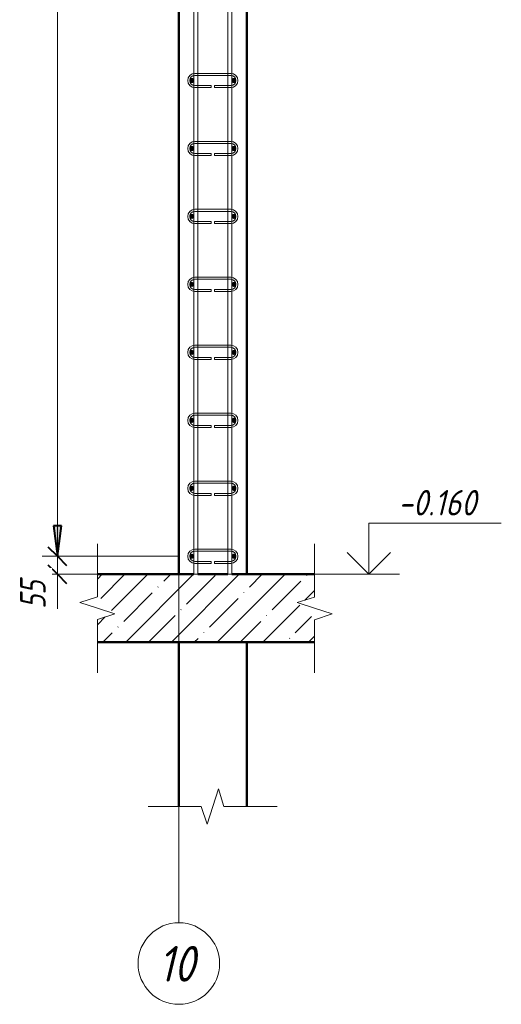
# Model space of a CAD drawing. Header units: millimetres. Extents: x 33951 to 47722, y -1560 to 11695.
# Tile 1 of 14: x 34111 to 35530, y -1425 to 1472. Entities that reach past the tile are written whole.
import ezdxf

# ---------------------------------------------------------------- set-up
doc = ezdxf.new("R2010")
doc.units = ezdxf.units.MM
doc.linetypes.add('ADSK_Линия сетки', pattern=[750, 600, -75, 0, -75])
for name, color, linetype, lineweight in [('A-____-____-DIMS', 211, 'Continuous', 9), ('A-____-____-DIMS-30', 211, 'Continuous', 9), ('A-____-NOTE-TEXT', 131, 'Continuous', 20), ('A-DETL-GENF-OTLN', 92, 'Continuous', 20), ('A-FLOR-____-MCUT', 192, 'Continuous', 50), ('A-FLOR-____-PATT', 8, 'Continuous', 50), ('A-WALL-____-MCUT', 113, 'Continuous', 50), ('G-____-____-DIMS', 111, 'Continuous', 9), ('S-GRID-____-IDEN', 1, 'Continuous', 20), ('S-GRID-____-OTLN', 1, 'Continuous', 9), ('S-RBAR-____-MCUT', 171, 'Continuous', 20), ('S-RBAR-____-OTLN', 171, 'Continuous', 100)]:
    doc.layers.add(name, color=color, linetype=linetype, lineweight=lineweight)
doc.styles.add('GOST Common_I', font='GOST Common Italic.ttf', dxfattribs={"width": 0.9, "height": 105})
doc.styles.add('GOST Common_I_1', font='GOST Common Italic.ttf', dxfattribs={"width": 0.8, "height": 75})
doc.styles.add('GOST Common_I_2', font='GOST Common Italic.ttf', dxfattribs={"width": 0.9, "height": 75})
doc.dimstyles.new('ADSK_Для_арматуры_Основной_2_5_мм_шаг_кол-во_Стрелки_точный', dxfattribs={"dimscale": 304.8, "dimtxt": 0.247469, "dimasz": 0.295276, "dimexe": 0.147638, "dimexo": 0.000484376, "dimgap": 0.03937, "dimtad": 1, "dimdec": 0, "dimlfac": 304.8, "dimdsep": 46, "dimtxsty": 'GOST Common_I_1', "dimsah": 1, "dimcen": 0.09, "dimdle": 0.147638, "dimazin": 0, "dimtfac": 1, "dimtdec": 4, "dimtix": 1, "dimtmove": 0, "dimatfit": 3, "dimfxl": 1, "dimtvp": 1, "dimtfill": 1, "dimtolj": 1, "dimtzin": 0, "dimarcsym": 2})
doc.dimstyles.new('ADSK_Округление_5мм__Узкий_', dxfattribs={"dimscale": 304.8, "dimtxt": 0.247469, "dimasz": 0.177165, "dimexe": 0.147638, "dimexo": 0.000322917, "dimgap": 0.03937, "dimtad": 1, "dimdec": 0, "dimlfac": 304.8, "dimrnd": 5, "dimdsep": 46, "dimtxsty": 'GOST Common_I_1', "dimblk1": 'OBLIQUE', "dimblk2": 'OBLIQUE', "dimsah": 1, "dimcen": 0.09, "dimdle": 0.147638, "dimazin": 0, "dimtfac": 1, "dimtdec": 4, "dimtix": 1, "dimtmove": 1, "dimatfit": 3, "dimfxl": 1, "dimtvp": 1, "dimtfill": 1, "dimtolj": 1, "dimtzin": 0, "dimlwd": 20, "dimlwe": 20, "dimarcsym": 2})
doc.dimstyles.new('ADSK_Округление_5мм__Узкий__1', dxfattribs={"dimscale": 304.8, "dimtxt": 0.247469, "dimasz": 0.177165, "dimexe": 0.147638, "dimexo": 0.000322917, "dimgap": 0.03937, "dimtad": 1, "dimdec": 0, "dimlfac": 304.8, "dimrnd": 5, "dimdsep": 46, "dimtxsty": 'GOST Common_I_1', "dimblk1": 'OBLIQUE', "dimblk2": 'OBLIQUE', "dimsah": 1, "dimcen": 0.09, "dimdle": 0.147638, "dimazin": 0, "dimtfac": 1, "dimtdec": 4, "dimtix": 1, "dimtmove": 0, "dimatfit": 3, "dimfxl": 1, "dimtvp": 1, "dimtfill": 1, "dimtolj": 1, "dimtzin": 0, "dimlwd": 20, "dimlwe": 20, "dimarcsym": 2})

# ---------------------------------------------------------------- blocks, each defined once
blk = doc.blocks.new('ADSK_Обрыв_Линия - ADSK_Обрыв_линия-1072157-КЖ1_Р_ВЭ1_Армирование_а')
at = {"layer": 'A-DETL-GENF-OTLN'}
for p, q in [((34646.2, -843.6), (34580, -843.6)), ((34780, -843.6), (34713, -843.6))]:
    blk.add_line(p, q, dxfattribs=at)
blk = doc.blocks.new('Ось сетки - Круг_Ø8 мм-6408-КЖ1_Р_ВЭ1_Армирование_а')
at = {"layer": 'S-GRID-____-IDEN'}
for start, end in [(360, 180), (180, 360)]:
    blk.add_arc((34580, -1305.5), 120, start, end, dxfattribs=at)
blk = doc.blocks.new('DIMBLOCK8-КЖ1_Р_ВЭ1_Армирование_а')
at = {"layer": 'A-____-____-DIMS-30', "lineweight": 40}
for p, q in [((34222.6, 3693), (34195.6, 3720)), ((34222.6, 3693), (34249.6, 3666)), ((34222.6, -107), (34195.6, -80)), ((34222.6, -107), (34249.6, -134))]:
    blk.add_line(p, q, dxfattribs=at)
at = {"layer": 'A-____-____-DIMS-30', "lineweight": 20}
for p, q in [((34222.6, 3693), (34177.6, 3693)), ((34222.6, 3693), (34222.6, -107)), ((34222.6, 3693), (34582, 3693)), ((34222.6, -107), (34177.6, -107)), ((34222.6, -107), (34582, -107))]:
    blk.add_line(p, q, dxfattribs=at)
at = {"layer": 'A-____-____-DIMS-30', "color": 0, "lineweight": 20, "insert": (34112.5, 1708.6), "char_height": 75, "width": 202.507, "attachment_point": 1, "rotation": 90, "line_spacing_factor": 1.022761, "style": 'GOST Common_I_1', "bg_fill": 3, "box_fill_scale": 1.25, "bg_fill_color": 256, "bg_fill_true_color": 13158600, "bg_fill_transparency": 0}
blk.add_mtext('3800', dxfattribs=at)
blk = doc.blocks.new('_Oblique')
at = {"color": 0, "linetype": 'ByBlock', "lineweight": -2}
blk.add_line((-0.5, -0.5), (0.5, 0.5), dxfattribs=at)
blk = doc.blocks.new('DIMBLOCK9-КЖ1_Р_ВЭ1_Армирование_а')
at = {"layer": 'A-____-____-DIMS-30', "lineweight": 40}
for p, q in [((34222.6, -107), (34195.6, -80)), ((34222.6, -107), (34249.6, -134)), ((34222.6, -160), (34195.6, -133)), ((34222.6, -160), (34249.6, -187))]:
    blk.add_line(p, q, dxfattribs=at)
at = {"layer": 'A-____-____-DIMS-30', "lineweight": 20}
for p, q in [((34222.6, -107), (34177.6, -107)), ((34222.6, -107), (34222.6, -205)), ((34222.6, -107), (34582, -107)), ((34222.6, -162.2), (34222.6, -133.5)), ((34222.6, -160), (34177.6, -160)), ((34222.6, -160), (34550, -160)), ((34222.6, -261.6), (34222.6, -162.2))]:
    blk.add_line(p, q, dxfattribs=at)
at = {"layer": 'A-____-____-DIMS-30', "color": 0, "lineweight": 20, "insert": (34112.5, -261.6), "char_height": 75, "width": 101.253, "attachment_point": 1, "rotation": 90, "line_spacing_factor": 1.022761, "style": 'GOST Common_I_1', "bg_fill": 3, "box_fill_scale": 1.25, "bg_fill_color": 256, "bg_fill_true_color": 13158600, "bg_fill_transparency": 0}
blk.add_mtext('55', dxfattribs=at)
blk = doc.blocks.new('DIMBLOCK10-КЖ1_Р_ВЭ1_Армирование_а')
at = {"layer": 'A-____-____-DIMS-30', "lineweight": 40}
for points in [[(34222.6, 3843), (34234.4, 3933), (34210.7, 3933)], [(34222.6, 3693), (34210.7, 3603), (34234.4, 3603)], [(34222.6, -107), (34234.4, -17), (34210.7, -17)]]:
    blk.add_hatch(color=256, dxfattribs=at).paths.add_polyline_path(points)
for p, q in [((34234.4, 3933), (34210.7, 3933)), ((34210.7, 3933), (34222.6, 3843)), ((34222.6, 3843), (34234.4, 3933)), ((34222.6, 3693), (34210.7, 3603)), ((34234.4, 3603), (34222.6, 3693)), ((34210.7, 3603), (34234.4, 3603)), ((34234.4, -17), (34210.7, -17)), ((34210.7, -17), (34222.6, -107)), ((34222.6, -107), (34234.4, -17))]:
    blk.add_line(p, q, dxfattribs=at)
at = {"layer": 'A-____-____-DIMS-30'}
for p, q in [((34222.6, 3843), (34177.6, 3843)), ((34222.6, 3843), (34573, 3843)), ((34222.6, 3693), (34177.6, 3693)), ((34222.6, -152), (34222.6, 3693)), ((34222.6, 3693), (34573, 3693)), ((34222.6, -107), (34177.6, -107)), ((34222.6, -107), (34573, -107))]:
    blk.add_line(p, q, dxfattribs=at)
at = {"layer": 'A-____-____-DIMS-30', "color": 0, "insert": (34112.5, 1566.7), "char_height": 75, "width": 543.086, "attachment_point": 1, "rotation": 90, "line_spacing_factor": 1.022761, "style": 'GOST Common_I_1', "bg_fill": 3, "box_fill_scale": 1.25, "bg_fill_color": 256, "bg_fill_true_color": 13158600, "bg_fill_transparency": 0}
blk.add_mtext('200x19=3800', dxfattribs=at)
blk = doc.blocks.new('_None')
blk = doc.blocks.new('Высотные отметки - Стрелка вверх-6399-КЖ1_Р_ВЭ1_Армирование_а')
at = {"layer": 'A-____-NOTE-TEXT'}
for p, q in [((35092.6, 4050), (35482.6, 4050)), ((35092.6, 3900), (35092.6, 4050)), ((35092.6, 3900), (35029, 3963.6)), ((35092.6, 3900), (35156.3, 3963.6)), ((35002.6, 3900), (35182.6, 3900))]:
    blk.add_line(p, q, dxfattribs=at)

msp = doc.modelspace()

# ---------------------------------------------------------------- hatches: boundary and pattern name
at = {"layer": 'A-FLOR-____-PATT', "lineweight": 9}
h = msp.add_hatch(dxfattribs=at)
h.set_pattern_fill('FP_1', color=256, style=0, pattern_type=2)
h.set_pattern_definition([(45, (-1178.05, 22500), (-67.35192, 67.35192), []), (45, (-1110.69, 22500), (-67.35192, 67.35192), [119.063, -23.813, 1.006, -22.807])])
h.paths.add_polyline_path([(34980, -360), (34980, -293.7852), (34928.0385, -243.5), (34980, -227), (34980, -160), (34340, -160), (34340, -226.2148), (34391.9615, -276.5), (34340, -293), (34340, -360)])
at = {"layer": 'S-RBAR-____-MCUT'}
h = msp.add_hatch(color=256, dxfattribs=at)
edge = h.paths.add_edge_path()
edge.add_arc((34618, 1293), 6, 0, 360)
for points in [[(34618, 1287), (34623.1962, 1290), (34623.1962, 1296), (34618, 1299), (34612.8038, 1296), (34612.8038, 1290)], [(34742, 1287), (34747.1962, 1290), (34747.1962, 1296), (34742, 1299), (34736.8038, 1296), (34736.8038, 1290)], [(34618, 1087), (34623.1962, 1090), (34623.1962, 1096), (34618, 1099), (34612.8038, 1096), (34612.8038, 1090)], [(34742, 1087), (34747.1962, 1090), (34747.1962, 1096), (34742, 1099), (34736.8038, 1096), (34736.8038, 1090)], [(34618, 887), (34623.1962, 890), (34623.1962, 896), (34618, 899), (34612.8038, 896), (34612.8038, 890)], [(34742, 887), (34747.1962, 890), (34747.1962, 896), (34742, 899), (34736.8038, 896), (34736.8038, 890)], [(34618, 687), (34623.1962, 690), (34623.1962, 696), (34618, 699), (34612.8038, 696), (34612.8038, 690)], [(34742, 687), (34747.1962, 690), (34747.1962, 696), (34742, 699), (34736.8038, 696), (34736.8038, 690)], [(34618, 487), (34623.1962, 490), (34623.1962, 496), (34618, 499), (34612.8038, 496), (34612.8038, 490)], [(34742, 487), (34747.1962, 490), (34747.1962, 496), (34742, 499), (34736.8038, 496), (34736.8038, 490)], [(34618, 287), (34623.1962, 290), (34623.1962, 296), (34618, 299), (34612.8038, 296), (34612.8038, 290)], [(34742, 287), (34747.1962, 290), (34747.1962, 296), (34742, 299), (34736.8038, 296), (34736.8038, 290)], [(34618, 87), (34623.1962, 90), (34623.1962, 96), (34618, 99), (34612.8038, 96), (34612.8038, 90)], [(34742, 87), (34747.1962, 90), (34747.1962, 96), (34742, 99), (34736.8038, 96), (34736.8038, 90)], [(34618, -113), (34623.1962, -110), (34623.1962, -104), (34618, -101), (34612.8038, -104), (34612.8038, -110)], [(34742, -113), (34747.1962, -110), (34747.1962, -104), (34742, -101), (34736.8038, -104), (34736.8038, -110)]]:
    msp.add_hatch(color=256, dxfattribs=at).paths.add_polyline_path(points)
h = msp.add_hatch(color=256, dxfattribs=at)
edge = h.paths.add_edge_path()
edge.add_arc((34742, 1293), 6, 0, 360)
h = msp.add_hatch(color=256, dxfattribs=at)
edge = h.paths.add_edge_path()
edge.add_arc((34618, 1093), 6, 0, 360)
h = msp.add_hatch(color=256, dxfattribs=at)
edge = h.paths.add_edge_path()
edge.add_arc((34742, 1093), 6, 0, 360)
h = msp.add_hatch(color=256, dxfattribs=at)
edge = h.paths.add_edge_path()
edge.add_arc((34618, 893), 6, 0, 360)
h = msp.add_hatch(color=256, dxfattribs=at)
edge = h.paths.add_edge_path()
edge.add_arc((34742, 893), 6, 0, 360)
h = msp.add_hatch(color=256, dxfattribs=at)
edge = h.paths.add_edge_path()
edge.add_arc((34618, 693), 6, 0, 360)
h = msp.add_hatch(color=256, dxfattribs=at)
edge = h.paths.add_edge_path()
edge.add_arc((34742, 693), 6, 0, 360)
h = msp.add_hatch(color=256, dxfattribs=at)
edge = h.paths.add_edge_path()
edge.add_arc((34618, 493), 6, 0, 360)
h = msp.add_hatch(color=256, dxfattribs=at)
edge = h.paths.add_edge_path()
edge.add_arc((34742, 493), 6, 0, 360)
h = msp.add_hatch(color=256, dxfattribs=at)
edge = h.paths.add_edge_path()
edge.add_arc((34618, 293), 6, 0, 360)
h = msp.add_hatch(color=256, dxfattribs=at)
edge = h.paths.add_edge_path()
edge.add_arc((34742, 293), 6, 0, 360)
h = msp.add_hatch(color=256, dxfattribs=at)
edge = h.paths.add_edge_path()
edge.add_arc((34618, 93), 6, 0, 360)
h = msp.add_hatch(color=256, dxfattribs=at)
edge = h.paths.add_edge_path()
edge.add_arc((34742, 93), 6, 0, 360)
h = msp.add_hatch(color=256, dxfattribs=at)
edge = h.paths.add_edge_path()
edge.add_arc((34618, -107), 6, 0, 360)
h = msp.add_hatch(color=256, dxfattribs=at)
edge = h.paths.add_edge_path()
edge.add_arc((34742, -107), 6, 0, 360)

# ---------------------------------------------------------------- linework, layer by layer
at = {"layer": 'A-____-NOTE-TEXT'}
for p, q in [((34340, -160), (34340, -70)), ((34980, -160), (34980, -70)), ((34340, -226.2148), (34288.0099, -243.1074)), ((34980, -227), (34928.0385, -243.5)), ((34288.0099, -243.1074), (34340, -260)), ((34340, -260), (34391.9615, -276.5)), ((34980, -260), (34928.0385, -243.5)), ((35031.9901, -276.8926), (34980, -260)), ((34340, -293), (34391.9615, -276.5)), ((34980, -293.7852), (35031.9901, -276.8926)), ((34340, -360), (34340, -450)), ((34980, -360), (34980, -450)), ((34680, -843.6155), (34696.5, -791.654)), ((34713, -843.6155), (34696.5, -791.654)), ((34580, -843.6155), (34490, -843.6155)), ((34646.2148, -843.6155), (34663.1074, -895.6056)), ((34663.1074, -895.6056), (34680, -843.6155)), ((34780, -843.6155), (34870, -843.6155))]:
    msp.add_line(p, q, dxfattribs=at)
at = {"layer": 'A-FLOR-____-MCUT'}
for p, q in [((34624, -160), (34340, -160)), ((34980, -160), (34736, -160)), ((34340, -360), (34980, -360))]:
    msp.add_line(p, q, dxfattribs=at)
at = {"layer": 'A-WALL-____-MCUT'}
for p, q in [((34580, 3900), (34580, -160)), ((34780, -160), (34780, 3900)), ((34636, -160), (34724, -160)), ((34580, -360), (34580, -843.6155)), ((34780, -843.6155), (34780, -360))]:
    msp.add_line(p, q, dxfattribs=at)
at = {"layer": 'G-____-____-DIMS', "lineweight": 20}
for p, q in [((34980, -160), (35096.5736, -160)), ((35096.5736, -160), (35139.8037, -160))]:
    msp.add_line(p, q, dxfattribs=at)
at = {"layer": 'S-GRID-____-OTLN', "linetype": 'ADSK_Линия сетки'}
msp.add_line((34580, -1185.4784), (34580, 5660), dxfattribs=at)
at = {"layer": 'S-RBAR-____-MCUT'}
for p, q in [((34618, 1299), (34612.8038, 1296)), ((34612.8038, 1296), (34612.8038, 1290)), ((34612.8038, 1290), (34618, 1287)), ((34623.1962, 1296), (34618, 1299)), ((34618, 1287), (34623.1962, 1290)), ((34623.1962, 1290), (34623.1962, 1296)), ((34742, 1299), (34736.8038, 1296)), ((34736.8038, 1296), (34736.8038, 1290)), ((34736.8038, 1290), (34742, 1287)), ((34747.1962, 1296), (34742, 1299)), ((34742, 1287), (34747.1962, 1290)), ((34747.1962, 1290), (34747.1962, 1296)), ((34618, 1099), (34612.8038, 1096)), ((34612.8038, 1096), (34612.8038, 1090)), ((34612.8038, 1090), (34618, 1087)), ((34623.1962, 1096), (34618, 1099)), ((34618, 1087), (34623.1962, 1090)), ((34623.1962, 1090), (34623.1962, 1096)), ((34742, 1099), (34736.8038, 1096)), ((34736.8038, 1096), (34736.8038, 1090)), ((34736.8038, 1090), (34742, 1087)), ((34747.1962, 1096), (34742, 1099)), ((34742, 1087), (34747.1962, 1090)), ((34747.1962, 1090), (34747.1962, 1096)), ((34618, 899), (34612.8038, 896)), ((34623.1962, 896), (34618, 899)), ((34742, 899), (34736.8038, 896)), ((34747.1962, 896), (34742, 899)), ((34612.8038, 896), (34612.8038, 890)), ((34612.8038, 890), (34618, 887)), ((34618, 887), (34623.1962, 890)), ((34623.1962, 890), (34623.1962, 896)), ((34736.8038, 896), (34736.8038, 890)), ((34736.8038, 890), (34742, 887)), ((34742, 887), (34747.1962, 890)), ((34747.1962, 890), (34747.1962, 896)), ((34618, 699), (34612.8038, 696)), ((34612.8038, 696), (34612.8038, 690)), ((34623.1962, 696), (34618, 699)), ((34623.1962, 690), (34623.1962, 696)), ((34742, 699), (34736.8038, 696)), ((34736.8038, 696), (34736.8038, 690)), ((34747.1962, 696), (34742, 699)), ((34747.1962, 690), (34747.1962, 696)), ((34612.8038, 690), (34618, 687)), ((34618, 687), (34623.1962, 690)), ((34736.8038, 690), (34742, 687)), ((34742, 687), (34747.1962, 690)), ((34618, 499), (34612.8038, 496)), ((34612.8038, 496), (34612.8038, 490)), ((34623.1962, 496), (34618, 499)), ((34623.1962, 490), (34623.1962, 496)), ((34742, 499), (34736.8038, 496)), ((34736.8038, 496), (34736.8038, 490)), ((34747.1962, 496), (34742, 499)), ((34747.1962, 490), (34747.1962, 496)), ((34612.8038, 490), (34618, 487)), ((34618, 487), (34623.1962, 490)), ((34736.8038, 490), (34742, 487)), ((34742, 487), (34747.1962, 490)), ((34618, 299), (34612.8038, 296)), ((34612.8038, 296), (34612.8038, 290)), ((34612.8038, 290), (34618, 287)), ((34623.1962, 296), (34618, 299)), ((34618, 287), (34623.1962, 290)), ((34623.1962, 290), (34623.1962, 296)), ((34742, 299), (34736.8038, 296)), ((34736.8038, 296), (34736.8038, 290)), ((34736.8038, 290), (34742, 287)), ((34747.1962, 296), (34742, 299)), ((34742, 287), (34747.1962, 290)), ((34747.1962, 290), (34747.1962, 296)), ((34618, 99), (34612.8038, 96)), ((34612.8038, 96), (34612.8038, 90)), ((34612.8038, 90), (34618, 87)), ((34623.1962, 96), (34618, 99)), ((34618, 87), (34623.1962, 90)), ((34623.1962, 90), (34623.1962, 96)), ((34742, 99), (34736.8038, 96)), ((34736.8038, 96), (34736.8038, 90)), ((34736.8038, 90), (34742, 87)), ((34747.1962, 96), (34742, 99)), ((34742, 87), (34747.1962, 90)), ((34747.1962, 90), (34747.1962, 96)), ((34618, -101), (34612.8038, -104)), ((34612.8038, -104), (34612.8038, -110)), ((34612.8038, -110), (34618, -113)), ((34623.1962, -104), (34618, -101)), ((34618, -113), (34623.1962, -110)), ((34623.1962, -110), (34623.1962, -104)), ((34742, -101), (34736.8038, -104)), ((34736.8038, -104), (34736.8038, -110)), ((34736.8038, -110), (34742, -113)), ((34747.1962, -104), (34742, -101)), ((34742, -113), (34747.1962, -110)), ((34747.1962, -110), (34747.1962, -104))]:
    msp.add_line(p, q, dxfattribs=at)
for centre in [(34618, 1293), (34742, 1293), (34618, 1093), (34742, 1093), (34618, 893), (34742, 893), (34618, 693), (34742, 693), (34618, 493), (34742, 493), (34618, 293), (34742, 293), (34618, 93), (34742, 93), (34618, -107), (34742, -107)]:
    msp.add_circle(centre, 6, dxfattribs=at)
at = {"layer": 'S-RBAR-____-OTLN', "lineweight": 20}
for p, q in [((34624, -160), (34624, 5300)), ((34636, -160), (34636, 5300)), ((34724, -160), (34724, 5300)), ((34736, -160), (34736, 5300)), ((34624, -160), (34624, 4700)), ((34636, -160), (34636, 4700)), ((34724, -160), (34724, 4700)), ((34736, -160), (34736, 4700)), ((34627, 1314), (34733, 1314)), ((34627, 1308), (34733, 1308)), ((34675.4513, 1278), (34627, 1278)), ((34675.4513, 1278), (34675.4513, 1272)), ((34733, 1278), (34684.5487, 1278)), ((34684.5487, 1278), (34684.5487, 1272)), ((34675.4513, 1272), (34627, 1272)), ((34733, 1272), (34684.5487, 1272)), ((34627, 1114), (34733, 1114)), ((34627, 1108), (34733, 1108)), ((34675.4513, 1078), (34627, 1078)), ((34675.4513, 1078), (34675.4513, 1072)), ((34733, 1078), (34684.5487, 1078)), ((34684.5487, 1078), (34684.5487, 1072)), ((34675.4513, 1072), (34627, 1072)), ((34733, 1072), (34684.5487, 1072)), ((34627, 914), (34733, 914)), ((34627, 908), (34733, 908)), ((34675.4513, 878), (34627, 878)), ((34675.4513, 872), (34627, 872)), ((34675.4513, 878), (34675.4513, 872)), ((34733, 878), (34684.5487, 878)), ((34684.5487, 878), (34684.5487, 872)), ((34733, 872), (34684.5487, 872)), ((34627, 714), (34733, 714)), ((34627, 708), (34733, 708)), ((34675.4513, 678), (34627, 678)), ((34675.4513, 672), (34627, 672)), ((34675.4513, 678), (34675.4513, 672)), ((34733, 678), (34684.5487, 678)), ((34684.5487, 678), (34684.5487, 672)), ((34733, 672), (34684.5487, 672)), ((34627, 514), (34733, 514)), ((34627, 508), (34733, 508)), ((34675.4513, 478), (34627, 478)), ((34675.4513, 472), (34627, 472)), ((34675.4513, 478), (34675.4513, 472)), ((34733, 478), (34684.5487, 478)), ((34684.5487, 478), (34684.5487, 472)), ((34733, 472), (34684.5487, 472)), ((34627, 314), (34733, 314)), ((34627, 308), (34733, 308)), ((34675.4513, 278), (34627, 278)), ((34675.4513, 272), (34627, 272)), ((34675.4513, 278), (34675.4513, 272)), ((34733, 278), (34684.5487, 278)), ((34684.5487, 278), (34684.5487, 272)), ((34733, 272), (34684.5487, 272)), ((34627, 114), (34733, 114)), ((34627, 108), (34733, 108)), ((34675.4513, 78), (34627, 78)), ((34675.4513, 72), (34627, 72)), ((34675.4513, 78), (34675.4513, 72)), ((34733, 78), (34684.5487, 78)), ((34684.5487, 78), (34684.5487, 72)), ((34733, 72), (34684.5487, 72)), ((34627, -86), (34733, -86)), ((34627, -92), (34733, -92)), ((34675.4513, -122), (34627, -122)), ((34675.4513, -128), (34627, -128)), ((34675.4513, -122), (34675.4513, -128)), ((34733, -122), (34684.5487, -122)), ((34684.5487, -122), (34684.5487, -128)), ((34733, -128), (34684.5487, -128)), ((34636, -160), (34624, -160)), ((34636, -160), (34624, -160)), ((34736, -160), (34724, -160)), ((34736, -160), (34724, -160))]:
    msp.add_line(p, q, dxfattribs=at)
for centre, radius, start, end in [((34627, 1293), 21, 90, 270), ((34627, 1293), 15, 90, 270), ((34733, 1293), 21, 270, 90), ((34733, 1293), 15, 270, 90), ((34627, 1093), 21, 90, 270), ((34627, 1093), 15, 90, 270), ((34733, 1093), 21, 270, 90), ((34733, 1093), 15, 270, 90), ((34627, 893), 21, 90, 270), ((34627, 893), 15, 90, 270), ((34733, 893), 21, 270, 90), ((34733, 893), 15, 270, 90), ((34627, 693), 21, 90, 270), ((34627, 693), 15, 90, 270), ((34733, 693), 21, 270, 90), ((34733, 693), 15, 270, 90), ((34627, 493), 21, 90, 270), ((34627, 493), 15, 90, 270), ((34733, 493), 21, 270, 90), ((34733, 493), 15, 270, 90), ((34627, 293), 21, 90, 270), ((34627, 293), 15, 90, 270), ((34733, 293), 21, 270, 90), ((34733, 293), 15, 270, 90), ((34627, 93), 21, 90, 270), ((34627, 93), 15, 90, 270), ((34733, 93), 21, 270, 90), ((34733, 93), 15, 270, 90), ((34627, -107), 21, 90, 270), ((34733, -107), 21, 270, 90), ((34627, -107), 15, 90, 270), ((34733, -107), 15, 270, 90)]:
    msp.add_arc(centre, radius, start, end, dxfattribs=at)

# ---------------------------------------------------------------- block references
at = {"layer": 'A-____-NOTE-TEXT'}
msp.add_blockref('Высотные отметки - Стрелка вверх-6399-КЖ1_Р_ВЭ1_Армирование_а', (47.1545, -4060), dxfattribs=at)
at = {"layer": 'A-DETL-GENF-OTLN'}
for p, rotation in [((35183.6155, 34420), 270.0000000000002), ((34136.3845, -34940), 90.00000000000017)]:
    msp.add_blockref('ADSK_Обрыв_Линия - ADSK_Обрыв_линия-1072157-КЖ1_Р_ВЭ1_Армирование_а', p, dxfattribs=dict(at, rotation=rotation))
msp.add_blockref('ADSK_Обрыв_Линия - ADSK_Обрыв_линия-1072157-КЖ1_Р_ВЭ1_Армирование_а', (0, 0), dxfattribs=at)
at = {"layer": 'S-GRID-____-IDEN'}
msp.add_blockref('Ось сетки - Круг_Ø8 мм-6408-КЖ1_Р_ВЭ1_Армирование_а', (0, 0), dxfattribs=at)

# ---------------------------------------------------------------- texts
at = {"layer": 'G-____-____-DIMS', "lineweight": 20, "insert": (35225.7265, 88.0121), "char_height": 75, "width": 297.785301, "attachment_point": 1, "line_spacing_factor": 1.022761, "style": 'GOST Common_I_2', "bg_fill": 3, "box_fill_scale": 1.25, "bg_fill_color": 256, "bg_fill_true_color": 13158600, "bg_fill_transparency": 0}
msp.add_mtext('-0.160', dxfattribs=at)
at = {"layer": 'S-GRID-____-IDEN', "lineweight": 9, "insert": (34519.9458, -1253.7184), "char_height": 105, "width": 145.025269, "attachment_point": 1, "style": 'GOST Common_I'}
msp.add_mtext('10', dxfattribs=at)

# ---------------------------------------------------------------- next in the draw order: dimensions: what is measured, and where the dimension line sits
at = {"layer": 'A-____-____-DIMS', "lineweight": 20}
dim = msp.add_linear_dim(base=(34222.5505, -107), p1=(34612, 3693), p2=(34612, -107), angle=90, dimstyle='ADSK_Округление_5мм__Узкий__1', override={"dimpost": '<>', "dimfxl": 3800}, dxfattribs=at)
dim.commit()
dim.dimension.update_dxf_attribs({"geometry": 'DIMBLOCK8-КЖ1_Р_ВЭ1_Армирование_а', "text_midpoint": (34173.0505, 1793)})

# ---------------------------------------------------------------- next in the draw order: dimensions: what is measured, and where the dimension line sits
dim = msp.add_linear_dim(base=(34222.5505, -160), p1=(34612, -107), p2=(34580, -160), angle=90, dimstyle='ADSK_Округление_5мм__Узкий_', override={"dimpost": '<>', "dimfxl": 61.911227}, dxfattribs=at)
dim.commit()
dim.dimension.update_dxf_attribs({"geometry": 'DIMBLOCK9-КЖ1_Р_ВЭ1_Армирование_а', "text_midpoint": (34162.5384, -210.9622), "dimtype": 160, "text_rotation": 90})

# ---------------------------------------------------------------- next in the draw order: dimensions: what is measured, and where the dimension line sits
at = {"layer": 'A-____-____-DIMS'}
dim = msp.add_linear_dim(base=(34222.5505, 3693), p1=(34618, -107), p2=(34618, 3693), angle=90, text='200x19=3800', dimstyle='ADSK_Для_арматуры_Основной_2_5_мм_шаг_кол-во_Стрелки_точный', override={"dimpost": '<>', "dimblk1": 'None', "dimblk2": 'None', "dimsah": 1, "dimfxl": 3800}, dxfattribs=at)
dim.commit()
dim.dimension.update_dxf_attribs({"geometry": 'DIMBLOCK10-КЖ1_Р_ВЭ1_Армирование_а', "text_midpoint": (34173.0505, 1793)})

doc.saveas('drawing.dxf')
